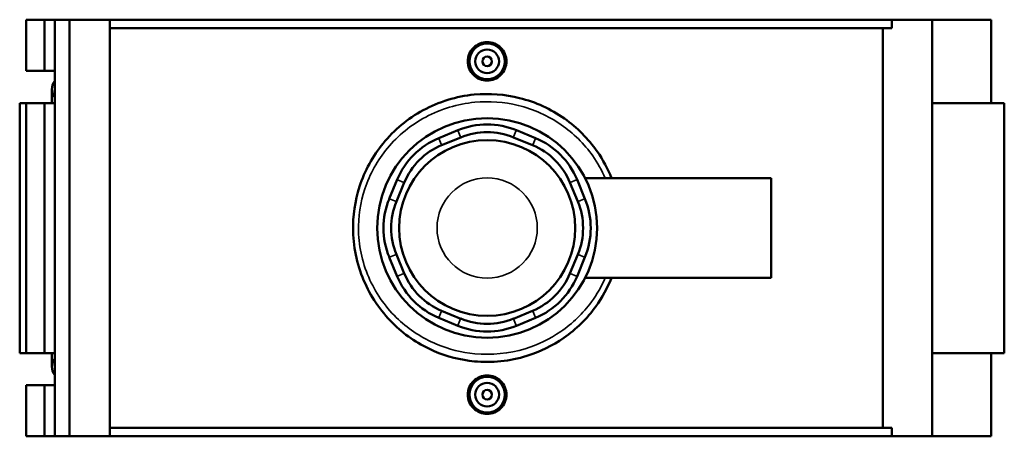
# Model space of a CAD drawing. Header units: inches. Extents: x -0.9 to 58.8, y -1.4 to 57.2.
# Tile 7 of 9: x 13.6 to 29.9, y 35.2 to 42.2. Entities that reach past the tile are written whole.
import ezdxf

# ---------------------------------------------------------------- set-up
doc = ezdxf.new("R2010")
doc.units = ezdxf.units.IN
doc.header["$MEASUREMENT"] = 0
doc.layers.add('Visible (ANSI)', color=7, linetype='Continuous', lineweight=50)
doc.layers.add('Visible Narrow (ANSI)', color=7, linetype='Continuous', lineweight=35)

msp = doc.modelspace()

# ---------------------------------------------------------------- linework, layer by layer
at = {"layer": 'Visible (ANSI)'}
for p, q in [((13.681, 42.173), (13.681, 41.322)), ((13.681, 42.173), (13.986, 42.173)), ((13.986, 42.173), (14.154, 42.173)), ((13.986, 42.173), (13.986, 41.322)), ((14.154, 42.173), (14.154, 41.322)), ((14.154, 42.173), (14.398, 42.173)), ((14.398, 42.173), (14.398, 35.243)), ((14.398, 42.173), (15.068, 42.173)), ((15.068, 42.173), (15.068, 35.243)), ((15.068, 42.173), (28.063, 42.173)), ((28.735, 42.173), (28.063, 42.173)), ((28.063, 42.034), (28.063, 42.173)), ((29.711, 42.173), (28.735, 42.173)), ((28.735, 42.173), (28.735, 35.243)), ((29.711, 42.173), (29.711, 40.787)), ((28.063, 42.034), (15.068, 42.034)), ((27.915, 35.382), (27.915, 42.034)), ((13.681, 41.322), (13.986, 41.322)), ((13.986, 41.322), (14.154, 41.322)), ((14.154, 41.322), (14.154, 41.155)), ((14.154, 41.155), (14.154, 40.877)), ((14.107, 41.016), (14.107, 40.787)), ((13.681, 40.787), (13.572, 40.787)), ((13.572, 40.787), (13.572, 36.629)), ((13.986, 40.787), (13.681, 40.787)), ((13.681, 40.787), (13.681, 36.629)), ((14.154, 40.787), (13.986, 40.787)), ((13.986, 40.787), (13.986, 36.629)), ((14.154, 40.877), (14.154, 40.787)), ((14.154, 40.787), (14.154, 36.629)), ((29.932, 40.787), (28.735, 40.787)), ((29.932, 40.787), (29.932, 36.629)), ((20.851, 40.333), (20.534, 40.202)), ((22.143, 40.202), (21.826, 40.333)), ((20.583, 40.084), (20.9, 40.216)), ((21.777, 40.216), (22.095, 40.084)), ((19.845, 39.513), (19.713, 39.195)), ((19.831, 39.147), (19.962, 39.464)), ((22.715, 39.464), (22.846, 39.147)), ((22.964, 39.195), (22.832, 39.513)), ((22.967, 39.537), (26.059, 39.537)), ((26.059, 37.879), (26.059, 39.537)), ((19.713, 38.221), (19.845, 37.903)), ((19.962, 37.952), (19.831, 38.27)), ((22.846, 38.27), (22.715, 37.952)), ((22.832, 37.903), (22.964, 38.221)), ((22.967, 37.879), (26.059, 37.879)), ((20.9, 37.2), (20.583, 37.332)), ((22.095, 37.332), (21.777, 37.2)), ((20.534, 37.214), (20.851, 37.083)), ((21.826, 37.083), (22.143, 37.214)), ((13.572, 36.629), (13.681, 36.629)), ((13.681, 36.629), (13.986, 36.629)), ((13.986, 36.629), (14.154, 36.629)), ((14.107, 36.629), (14.107, 36.4)), ((14.154, 36.629), (14.154, 36.539)), ((14.154, 36.539), (14.154, 36.261)), ((28.735, 36.629), (29.932, 36.629)), ((29.711, 36.629), (29.711, 35.243)), ((14.154, 36.261), (14.154, 36.094)), ((13.986, 36.094), (13.681, 36.094)), ((13.681, 36.094), (13.681, 35.243)), ((14.154, 36.094), (13.986, 36.094)), ((13.986, 36.094), (13.986, 35.243)), ((14.154, 36.094), (14.154, 35.243)), ((28.063, 35.382), (15.068, 35.382)), ((28.063, 35.243), (28.063, 35.382)), ((13.681, 35.243), (13.986, 35.243)), ((13.986, 35.243), (14.154, 35.243)), ((14.154, 35.243), (14.398, 35.243)), ((14.398, 35.243), (15.068, 35.243)), ((15.068, 35.243), (28.063, 35.243)), ((28.063, 35.243), (28.735, 35.243)), ((28.735, 35.243), (29.711, 35.243))]:
    msp.add_line(p, q, dxfattribs=at)
for centre, radius in [((21.339, 41.48), 0.295), ((21.339, 41.48), 0.197), ((21.339, 41.48), 0.0787), ((21.339, 38.708), 1.827), ((21.339, 38.708), 1.462), ((21.339, 35.936), 0.295), ((21.339, 35.936), 0.197), ((21.339, 35.936), 0.0787)]:
    msp.add_circle(centre, radius, dxfattribs=at)
for centre, radius, start, end in [((14.336, 41.016), 0.229, 142.6352, 217.3648), ((21.339, 39.157), 1.273, 67.5, 112.5), ((21.339, 39.157), 1.146, 67.5, 112.5), ((21.021, 39.026), 1.273, 112.5, 157.5), ((21.021, 39.026), 1.146, 112.5, 157.5), ((21.656, 39.026), 1.146, 22.5, 67.5), ((21.656, 39.026), 1.273, 22.5, 67.5), ((20.89, 38.708), 1.273, 157.5, 202.5), ((20.89, 38.708), 1.146, 157.5, 202.5), ((21.787, 38.708), 1.146, 337.5, 22.5), ((21.787, 38.708), 1.273, 337.5, 22.5), ((21.021, 38.391), 1.273, 202.5, 247.5), ((21.021, 38.391), 1.146, 202.5, 247.5), ((21.656, 38.391), 1.146, 292.5, 337.5), ((21.656, 38.391), 1.273, 292.5, 337.5), ((21.339, 38.259), 1.146, 247.5, 292.5), ((21.339, 38.259), 1.273, 247.5, 292.5), ((14.336, 36.4), 0.229, 142.6352, 217.3648)]:
    msp.add_arc(centre, radius, start, end, dxfattribs=at)
for points, knots in [([(21.66, 41.48), (21.66, 41.44), (21.652, 41.397), (21.619, 41.318), (21.594, 41.282), (21.537, 41.225), (21.501, 41.2), (21.422, 41.167), (21.379, 41.159), (21.298, 41.159), (21.255, 41.167), (21.176, 41.2), (21.14, 41.225), (21.083, 41.282), (21.058, 41.318), (21.025, 41.397), (21.017, 41.44), (21.017, 41.52), (21.025, 41.563), (21.058, 41.642), (21.083, 41.678), (21.14, 41.735), (21.176, 41.76), (21.255, 41.793), (21.298, 41.801), (21.379, 41.801), (21.422, 41.793), (21.501, 41.76), (21.537, 41.735), (21.594, 41.678), (21.619, 41.642), (21.652, 41.563), (21.66, 41.52), (21.66, 41.48)], [0, 0, 0, 0, 0.307186, 0.307186, 0.614372, 0.614372, 0.921422, 0.921422, 1.228472, 1.228472, 1.535522, 1.535522, 1.842572, 1.842572, 2.149758, 2.149758, 2.456944, 2.456944, 2.76413, 2.76413, 3.071316, 3.071316, 3.378366, 3.378366, 3.685416, 3.685416, 3.992466, 3.992466, 4.299516, 4.299516, 4.606701, 4.606701, 4.913887, 4.913887, 4.913887, 4.913887]), ([(23.407, 39.537), (23.344, 39.693), (23.264, 39.843), (23.02, 40.193), (22.835, 40.379), (22.399, 40.687), (22.145, 40.803), (21.633, 40.931), (21.377, 40.95), (20.828, 40.898), (20.536, 40.808), (20.02, 40.528), (19.794, 40.34), (19.439, 39.904), (19.305, 39.659), (19.142, 39.158), (19.105, 38.905), (19.118, 38.354), (19.187, 38.058), (19.428, 37.527), (19.596, 37.29), (19.993, 36.912), (20.216, 36.765), (20.67, 36.57), (20.896, 36.512), (21.419, 36.462), (21.717, 36.493), (22.217, 36.648), (22.426, 36.75), (22.819, 37.024), (22.999, 37.202), (23.251, 37.551), (23.339, 37.711), (23.407, 37.879)], [-49.421941, -49.421941, -49.421941, -49.421941, -48.180603, -48.180603, -46.266117, -46.266117, -44.243385, -44.243385, -42.395393, -42.395393, -40.201631, -40.201631, -38.066536, -38.066536, -36.043616, -36.043616, -34.196486, -34.196486, -32.012515, -32.012515, -29.902805, -29.902805, -27.958423, -27.958423, -26.267113, -26.267113, -24.115221, -24.115221, -22.426018, -22.426018, -20.576192, -20.576192, -19.24123, -19.24123, -19.24123, -19.24123]), ([(21.66, 35.936), (21.66, 35.896), (21.652, 35.853), (21.619, 35.774), (21.594, 35.738), (21.537, 35.681), (21.501, 35.656), (21.422, 35.623), (21.379, 35.615), (21.298, 35.615), (21.255, 35.623), (21.176, 35.656), (21.14, 35.681), (21.083, 35.738), (21.058, 35.774), (21.025, 35.853), (21.017, 35.896), (21.017, 35.936), (21.017, 35.976), (21.025, 36.019), (21.058, 36.098), (21.083, 36.134), (21.14, 36.191), (21.176, 36.216), (21.255, 36.249), (21.298, 36.257), (21.379, 36.257), (21.422, 36.249), (21.501, 36.216), (21.537, 36.191), (21.594, 36.134), (21.619, 36.098), (21.652, 36.019), (21.66, 35.976), (21.66, 35.936)], [2.456944, 2.456944, 2.456944, 2.456944, 2.76413, 2.76413, 3.071316, 3.071316, 3.378366, 3.378366, 3.685416, 3.685416, 3.992466, 3.992466, 4.299516, 4.299516, 4.606701, 4.606701, 4.913887, 4.913887, 4.913887, 5.221073, 5.221073, 5.528259, 5.528259, 5.835309, 5.835309, 6.142359, 6.142359, 6.449409, 6.449409, 6.756459, 6.756459, 7.063645, 7.063645, 7.370831, 7.370831, 7.370831, 7.370831])]:
    msp.add_open_spline(points, degree=3, knots=knots, dxfattribs=at)
at = {"layer": 'Visible Narrow (ANSI)'}
for p, q in [((20.898, 40.222), (20.854, 40.327)), ((21.779, 40.222), (21.823, 40.327)), ((20.536, 40.196), (20.58, 40.09)), ((22.097, 40.09), (22.141, 40.196)), ((19.957, 39.466), (19.851, 39.51)), ((22.721, 39.466), (22.826, 39.51)), ((19.825, 39.149), (19.719, 39.193)), ((22.852, 39.149), (22.958, 39.193)), ((19.825, 38.267), (19.719, 38.223)), ((22.852, 38.267), (22.958, 38.223)), ((19.957, 37.95), (19.851, 37.906)), ((22.721, 37.95), (22.826, 37.906)), ((20.58, 37.326), (20.536, 37.22)), ((22.097, 37.326), (22.141, 37.22)), ((20.898, 37.195), (20.854, 37.089)), ((21.779, 37.195), (21.823, 37.089))]:
    msp.add_line(p, q, dxfattribs=at)
msp.add_circle((21.339, 38.708), 0.833, dxfattribs=at)
msp.add_open_spline([(23.302, 37.879), (23.24, 37.738), (23.163, 37.603), (22.931, 37.288), (22.758, 37.12), (22.381, 36.862), (22.181, 36.765), (21.702, 36.619), (21.416, 36.59), (20.915, 36.638), (20.698, 36.692), (20.262, 36.876), (20.048, 37.015), (19.667, 37.371), (19.506, 37.595), (19.275, 38.095), (19.209, 38.375), (19.196, 38.894), (19.232, 39.133), (19.388, 39.605), (19.517, 39.836), (19.857, 40.247), (20.074, 40.424), (20.569, 40.688), (20.849, 40.772), (21.376, 40.822), (21.621, 40.804), (22.112, 40.684), (22.355, 40.574), (22.773, 40.284), (22.951, 40.108), (23.175, 39.792), (23.245, 39.667), (23.302, 39.537)], degree=3, knots=[19.374604, 19.374604, 19.374604, 19.374604, 20.576192, 20.576192, 22.426018, 22.426018, 24.115221, 24.115221, 26.267113, 26.267113, 27.958423, 27.958423, 29.902805, 29.902805, 32.012515, 32.012515, 34.196486, 34.196486, 36.043616, 36.043616, 38.066536, 38.066536, 40.201631, 40.201631, 42.395393, 42.395393, 44.243385, 44.243385, 46.266117, 46.266117, 48.180603, 48.180603, 49.288564, 49.288564, 49.288564, 49.288564], dxfattribs=at)

doc.saveas('drawing.dxf')
